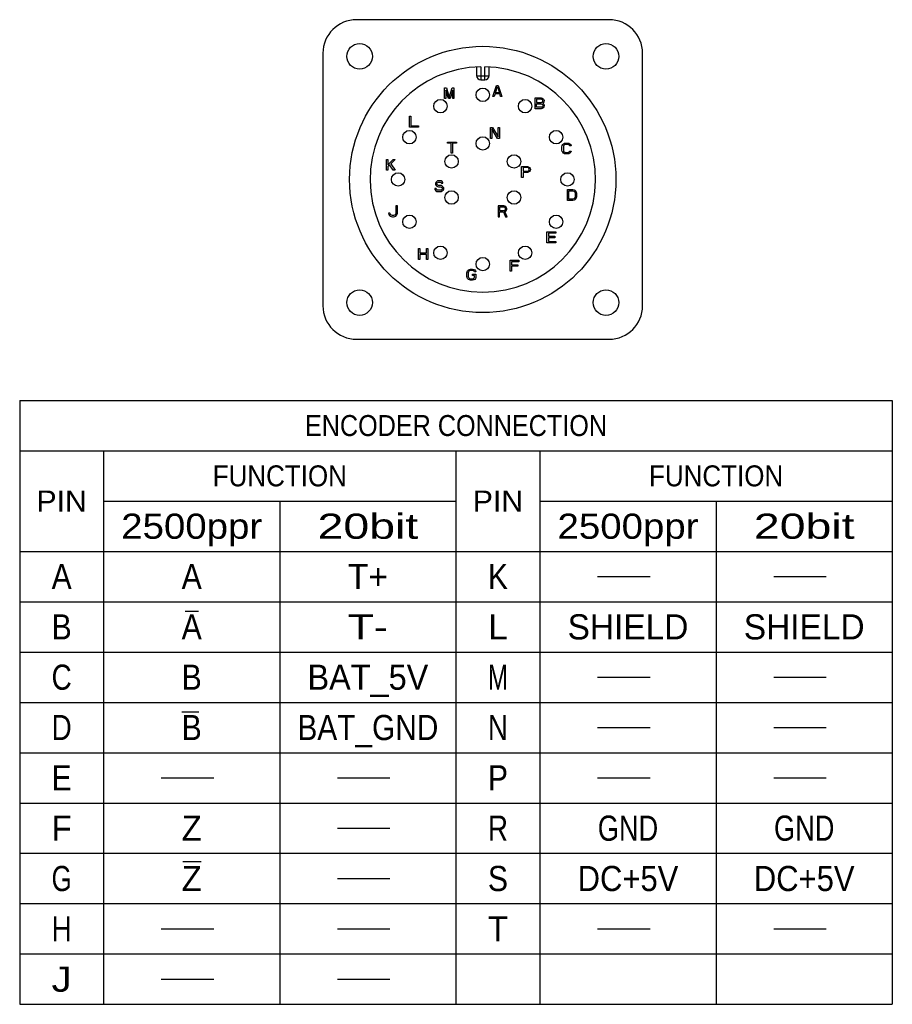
# Model space of a CAD drawing. Extents: x -74 to 556, y -98 to 347.
# Tile 22 of 26: x 305 to 409, y 25 to 143. Entities that reach past the tile are written whole.
import ezdxf
from ezdxf.enums import TextEntityAlignment as Align

# ---------------------------------------------------------------- set-up
doc = ezdxf.new("R2010")
doc.units = 0
doc.header["$LTSCALE"] = 23.1
doc.header["$MEASUREMENT"] = 0
doc.layers.get('0').update_dxf_attribs({"linetype": 'CONTINUOUS'})
doc.layers.add('8_ALL_NOTES_BALLOONS_SYMBOLS_GT', color=7, linetype='CONTINUOUS')
doc.styles.add('TEXTSTYLE_0', font='txt', dxfattribs={"width": 0.8})

msp = doc.modelspace()

# ---------------------------------------------------------------- linework, layer by layer
at = {"color": 7, "linetype": 'Continuous'}
for p, q in [((375.15419, 142.596416), (345.05419, 142.596416)), ((341.05419, 138.596416), (341.05419, 108.496416)), ((379.15419, 108.496416), (379.15419, 138.596416)), ((359.35419, 136.965473), (359.35419, 135.921416)), ((359.85419, 136.98409), (359.85419, 135.421416)), ((360.35419, 135.421416), (360.35419, 136.98409)), ((360.85419, 135.921416), (360.85419, 136.965473)), ((359.35419, 135.921416), (360.85419, 135.921416)), ((359.85419, 135.421416), (360.35419, 135.421416)), ((355.558535, 133.185747), (355.558535, 134.485747)), ((355.558535, 134.485747), (355.767463, 134.485747)), ((355.69782, 134.209151), (355.69782, 133.185747)), ((356.02282, 133.185747), (355.69782, 134.209151)), ((355.767463, 134.485747), (356.115678, 133.324044)), ((356.115678, 133.324044), (356.463892, 134.485747)), ((356.533535, 134.209151), (356.208535, 133.185747)), ((356.463892, 134.485747), (356.67282, 134.485747)), ((356.533535, 133.185747), (356.533535, 134.209151)), ((356.67282, 134.485747), (356.67282, 133.185747)), ((361.30419, 133.437726), (361.737523, 134.737726)), ((361.602106, 133.880279), (361.845856, 134.627087)), ((362.089606, 133.880279), (361.602106, 133.880279)), ((361.737523, 134.737726), (361.95419, 134.737726)), ((361.845856, 134.627087), (362.089606, 133.880279)), ((361.95419, 134.737726), (362.387523, 133.437726)), ((355.69782, 133.185747), (355.558535, 133.185747)), ((356.208535, 133.185747), (356.02282, 133.185747)), ((356.67282, 133.185747), (356.533535, 133.185747)), ((361.46669, 133.437726), (361.30419, 133.437726)), ((361.575023, 133.769641), (361.46669, 133.437726)), ((362.11669, 133.769641), (361.575023, 133.769641)), ((362.225023, 133.437726), (362.11669, 133.769641)), ((362.387523, 133.437726), (362.225023, 133.437726)), ((366.349845, 131.985747), (366.349845, 133.285747)), ((366.349845, 133.285747), (367.043178, 133.285747)), ((366.523178, 133.119789), (366.523178, 132.732555)), ((367.072067, 133.119789), (366.523178, 133.119789)), ((366.523178, 132.732555), (367.072067, 132.732555)), ((367.043178, 133.285747), (367.187622, 133.258087)), ((367.158734, 133.09213), (367.072067, 133.119789)), ((367.072067, 132.732555), (367.158734, 132.760215)), ((367.216511, 133.03681), (367.158734, 133.09213)), ((367.158734, 132.760215), (367.216511, 132.815534)), ((367.187622, 133.258087), (367.303178, 133.175108)), ((367.2454, 132.953832), (367.216511, 133.03681)), ((367.216511, 132.815534), (367.2454, 132.898512)), ((367.2454, 132.898512), (367.2454, 132.953832)), ((367.303178, 132.677236), (367.2454, 132.649576)), ((367.2454, 132.649576), (367.303178, 132.621917)), ((367.303178, 133.175108), (367.389845, 133.06447)), ((367.389845, 132.787874), (367.303178, 132.677236)), ((367.389845, 133.06447), (367.418734, 132.981491)), ((367.418734, 132.870853), (367.389845, 132.787874)), ((367.418734, 132.981491), (367.418734, 132.870853)), ((367.043178, 131.985747), (366.349845, 131.985747)), ((366.523178, 132.151704), (366.523178, 132.566598)), ((366.523178, 132.566598), (367.072067, 132.566598)), ((367.072067, 132.151704), (366.523178, 132.151704)), ((367.187622, 132.013406), (367.043178, 131.985747)), ((367.072067, 132.566598), (367.158734, 132.538938)), ((367.158734, 132.179364), (367.072067, 132.151704)), ((367.158734, 132.538938), (367.216511, 132.483619)), ((367.216511, 132.234683), (367.158734, 132.179364)), ((367.303178, 132.096385), (367.187622, 132.013406)), ((367.216511, 132.483619), (367.2454, 132.40064)), ((367.2454, 132.317661), (367.216511, 132.234683)), ((367.2454, 132.40064), (367.2454, 132.317661)), ((367.303178, 132.621917), (367.389845, 132.511278)), ((367.389845, 132.207023), (367.303178, 132.096385)), ((367.389845, 132.511278), (367.418734, 132.4283)), ((367.418734, 132.290002), (367.389845, 132.207023)), ((367.418734, 132.4283), (367.418734, 132.290002)), ((351.364859, 129.792071), (351.364859, 131.092071)), ((351.364859, 131.092071), (351.542132, 131.092071)), ((351.542132, 131.092071), (351.542132, 129.958028)), ((352.428495, 129.792071), (351.364859, 129.792071)), ((351.542132, 129.958028), (352.428495, 129.958028)), ((352.428495, 129.958028), (352.428495, 129.792071)), ((361.00419, 128.446416), (361.00419, 129.746416)), ((361.00419, 129.746416), (361.24794, 129.746416)), ((361.16669, 129.580458), (361.16669, 128.446416)), ((361.843773, 128.446416), (361.16669, 129.580458)), ((361.24794, 129.746416), (361.925023, 128.640033)), ((361.925023, 128.640033), (361.925023, 129.746416)), ((361.925023, 129.746416), (362.087523, 129.746416)), ((362.087523, 129.746416), (362.087523, 128.446416)), ((355.88028, 127.858118), (355.88028, 127.996416)), ((355.88028, 127.996416), (356.954193, 127.996416)), ((356.954193, 127.996416), (356.954193, 127.858118)), ((361.16669, 128.446416), (361.00419, 128.446416)), ((362.087523, 128.446416), (361.843773, 128.446416)), ((356.332454, 127.858118), (355.88028, 127.858118)), ((356.332454, 126.696416), (356.332454, 127.858118)), ((356.50202, 127.858118), (356.50202, 126.696416)), ((356.954193, 127.858118), (356.50202, 127.858118)), ((369.54352, 127.449518), (369.57118, 127.587815)), ((369.54352, 127.034624), (369.54352, 127.449518)), ((369.57118, 126.896326), (369.54352, 127.034624)), ((369.57118, 127.587815), (369.626499, 127.698454)), ((369.626499, 126.785688), (369.57118, 126.896326)), ((369.626499, 127.698454), (369.737137, 127.809092)), ((369.737137, 126.675049), (369.626499, 126.785688)), ((369.737137, 127.560156), (369.709478, 127.449518)), ((369.709478, 127.449518), (369.709478, 127.034624)), ((369.709478, 127.034624), (369.737137, 126.923986)), ((369.737137, 127.809092), (369.847776, 127.864411)), ((369.792457, 127.643135), (369.737137, 127.560156)), ((369.737137, 126.923986), (369.792457, 126.841007)), ((369.875435, 127.698454), (369.792457, 127.643135)), ((369.792457, 126.841007), (369.875435, 126.785688)), ((369.847776, 127.864411), (369.986074, 127.892071)), ((369.986074, 127.726113), (369.875435, 127.698454)), ((369.875435, 126.785688), (369.986074, 126.758028)), ((369.986074, 127.892071), (370.23501, 127.892071)), ((370.23501, 127.726113), (369.986074, 127.726113)), ((370.23501, 127.892071), (370.373308, 127.864411)), ((370.345648, 127.698454), (370.23501, 127.726113)), ((370.23501, 126.758028), (370.345648, 126.785688)), ((370.428627, 127.643135), (370.345648, 127.698454)), ((370.345648, 126.785688), (370.428627, 126.841007)), ((370.373308, 127.864411), (370.483946, 127.809092)), ((370.456286, 127.560156), (370.428627, 127.643135)), ((370.428627, 126.841007), (370.456286, 126.923986)), ((370.622244, 127.560156), (370.456286, 127.560156)), ((370.456286, 126.923986), (370.622244, 126.923986)), ((370.483946, 127.809092), (370.594584, 127.698454)), ((370.594584, 126.785688), (370.483946, 126.675049)), ((370.594584, 127.698454), (370.622244, 127.560156)), ((370.622244, 126.923986), (370.594584, 126.785688)), ((348.61288, 124.646416), (348.61288, 125.946416)), ((348.61288, 125.946416), (348.790152, 125.946416)), ((348.790152, 125.946416), (348.790152, 125.310246)), ((348.790152, 125.310246), (349.440152, 125.946416)), ((349.676516, 125.946416), (349.144698, 125.420884)), ((349.440152, 125.946416), (349.676516, 125.946416)), ((356.50202, 126.696416), (356.332454, 126.696416)), ((369.847776, 126.61973), (369.737137, 126.675049)), ((369.986074, 126.592071), (369.847776, 126.61973)), ((369.986074, 126.758028), (370.23501, 126.758028)), ((370.23501, 126.592071), (369.986074, 126.592071)), ((370.373308, 126.61973), (370.23501, 126.592071)), ((370.483946, 126.675049), (370.373308, 126.61973)), ((348.790152, 124.646416), (348.61288, 124.646416)), ((348.996971, 125.282586), (348.790152, 125.088969)), ((348.790152, 125.088969), (348.790152, 124.646416)), ((349.440152, 124.646416), (348.996971, 125.282586)), ((349.144698, 125.420884), (349.676516, 124.646416)), ((349.676516, 124.646416), (349.440152, 124.646416)), ((364.728099, 125.096416), (365.421432, 125.096416)), ((364.728099, 123.796416), (364.728099, 125.096416)), ((365.450321, 124.958118), (364.901432, 124.958118)), ((364.901432, 124.958118), (364.901432, 124.543224)), ((364.901432, 124.543224), (365.450321, 124.543224)), ((365.421432, 125.096416), (365.565877, 125.068756)), ((365.536988, 124.930458), (365.450321, 124.958118)), ((365.450321, 124.543224), (365.536988, 124.570884)), ((365.594766, 124.875139), (365.536988, 124.930458)), ((365.536988, 124.570884), (365.594766, 124.626203)), ((365.565877, 125.068756), (365.681432, 124.985777)), ((365.681432, 124.487905), (365.565877, 124.404926)), ((365.623654, 124.79216), (365.594766, 124.875139)), ((365.594766, 124.626203), (365.623654, 124.709182)), ((365.623654, 124.709182), (365.623654, 124.79216)), ((365.681432, 124.985777), (365.768099, 124.875139)), ((365.768099, 124.598543), (365.681432, 124.487905)), ((365.768099, 124.875139), (365.796988, 124.79216)), ((365.796988, 124.681522), (365.768099, 124.598543)), ((365.796988, 124.79216), (365.796988, 124.681522)), ((354.611392, 123.313437), (354.495836, 123.202799)), ((354.726947, 123.368756), (354.611392, 123.313437)), ((354.842503, 123.396416), (354.726947, 123.368756)), ((354.986947, 123.396416), (354.842503, 123.396416)), ((355.131392, 123.368756), (354.986947, 123.396416)), ((355.246947, 123.285777), (355.131392, 123.368756)), ((355.333614, 123.175139), (355.246947, 123.285777)), ((364.901432, 123.796416), (364.728099, 123.796416)), ((365.421432, 124.377267), (364.901432, 124.377267)), ((364.901432, 124.377267), (364.901432, 123.796416)), ((365.565877, 124.404926), (365.421432, 124.377267)), ((354.38028, 122.45599), (354.409169, 122.345352)), ((354.553614, 122.45599), (354.38028, 122.45599)), ((354.409169, 122.345352), (354.495836, 122.207054)), ((354.495836, 123.202799), (354.466947, 123.09216)), ((354.466947, 123.09216), (354.466947, 122.981522)), ((354.466947, 122.981522), (354.495836, 122.870884)), ((354.495836, 122.870884), (354.611392, 122.760246)), ((354.495836, 122.207054), (354.64028, 122.124075)), ((354.582503, 122.373011), (354.553614, 122.45599)), ((354.669169, 122.290033), (354.582503, 122.373011)), ((354.611392, 122.760246), (354.726947, 122.704926)), ((354.64028, 123.064501), (354.669169, 123.14748)), ((354.64028, 123.009182), (354.64028, 123.064501)), ((354.669169, 122.926203), (354.64028, 123.009182)), ((354.64028, 122.124075), (354.784725, 122.096416)), ((354.669169, 123.14748), (354.755836, 123.202799)), ((354.755836, 122.870884), (354.669169, 122.926203)), ((354.784725, 122.262373), (354.669169, 122.290033)), ((354.726947, 122.704926), (354.842503, 122.677267)), ((354.755836, 123.202799), (354.842503, 123.230458)), ((354.842503, 122.843224), (354.755836, 122.870884)), ((355.015836, 122.262373), (354.784725, 122.262373)), ((354.784725, 122.096416), (355.015836, 122.096416)), ((354.842503, 123.230458), (355.015836, 123.230458)), ((355.015836, 122.843224), (354.842503, 122.843224)), ((354.842503, 122.677267), (355.015836, 122.677267)), ((355.015836, 123.230458), (355.102503, 123.202799)), ((355.16028, 122.815565), (355.015836, 122.843224)), ((355.015836, 122.677267), (355.131392, 122.649607)), ((355.131392, 122.290033), (355.015836, 122.262373)), ((355.015836, 122.096416), (355.16028, 122.124075)), ((355.102503, 123.202799), (355.16028, 123.14748)), ((355.131392, 122.649607), (355.218058, 122.594288)), ((355.218058, 122.345352), (355.131392, 122.290033)), ((355.16028, 123.14748), (355.189169, 123.09216)), ((355.275836, 122.760246), (355.16028, 122.815565)), ((355.16028, 122.124075), (355.275836, 122.179394)), ((355.189169, 123.09216), (355.362503, 123.09216)), ((355.218058, 122.594288), (355.275836, 122.511309)), ((355.275836, 122.428331), (355.218058, 122.345352)), ((355.391392, 122.649607), (355.275836, 122.760246)), ((355.275836, 122.511309), (355.275836, 122.428331)), ((355.275836, 122.179394), (355.391392, 122.290033)), ((355.362503, 123.09216), (355.333614, 123.175139)), ((355.449169, 122.538969), (355.391392, 122.649607)), ((355.391392, 122.290033), (355.449169, 122.400671)), ((355.449169, 122.400671), (355.449169, 122.538969)), ((370.1955, 122.346416), (370.8455, 122.346416)), ((370.1955, 121.046416), (370.1955, 122.346416)), ((370.358, 122.180458), (370.8455, 122.180458)), ((370.358, 121.212373), (370.358, 122.180458)), ((370.8455, 122.346416), (370.980916, 122.318756)), ((370.8455, 122.180458), (370.953833, 122.152799)), ((370.953833, 122.152799), (371.035083, 122.09748)), ((370.980916, 122.318756), (371.08925, 122.263437)), ((371.035083, 122.09748), (371.08925, 122.014501)), ((371.08925, 122.263437), (371.197583, 122.152799)), ((371.197583, 122.152799), (371.25175, 122.04216)), ((370.8455, 121.046416), (370.1955, 121.046416)), ((370.8455, 121.212373), (370.358, 121.212373)), ((370.953833, 121.240033), (370.8455, 121.212373)), ((370.980916, 121.074075), (370.8455, 121.046416)), ((371.035083, 121.295352), (370.953833, 121.240033)), ((371.08925, 121.129394), (370.980916, 121.074075)), ((371.08925, 121.378331), (371.035083, 121.295352)), ((371.08925, 122.014501), (371.116333, 121.903863)), ((371.116333, 121.488969), (371.08925, 121.378331)), ((371.197583, 121.240033), (371.08925, 121.129394)), ((371.116333, 121.903863), (371.116333, 121.488969)), ((371.25175, 121.350671), (371.197583, 121.240033)), ((371.25175, 122.04216), (371.278833, 121.903863)), ((371.278833, 121.488969), (371.25175, 121.350671)), ((371.278833, 121.903863), (371.278833, 121.488969)), ((349.751222, 120.400761), (349.751222, 119.543314)), ((349.928495, 120.400761), (349.751222, 120.400761)), ((349.928495, 119.543314), (349.928495, 120.400761)), ((362.60636, 120.396416), (361.928099, 120.396416)), ((361.928099, 120.396416), (361.928099, 119.096416)), ((362.634621, 120.258118), (362.097664, 120.258118)), ((362.097664, 120.258118), (362.097664, 119.843224)), ((362.097664, 119.843224), (362.634621, 119.843224)), ((362.747664, 120.368756), (362.60636, 120.396416)), ((362.719403, 120.230458), (362.634621, 120.258118)), ((362.634621, 119.843224), (362.719403, 119.870884)), ((362.775925, 120.175139), (362.719403, 120.230458)), ((362.719403, 119.870884), (362.775925, 119.926203)), ((362.860708, 120.285777), (362.747664, 120.368756)), ((362.747664, 119.732586), (362.860708, 119.787905)), ((362.804186, 120.09216), (362.775925, 120.175139)), ((362.775925, 119.926203), (362.804186, 120.009182)), ((362.804186, 120.009182), (362.804186, 120.09216)), ((362.94549, 120.175139), (362.860708, 120.285777)), ((362.860708, 119.787905), (362.94549, 119.898543)), ((362.973751, 120.09216), (362.94549, 120.175139)), ((362.94549, 119.898543), (362.973751, 119.981522)), ((362.973751, 119.981522), (362.973751, 120.09216)), ((348.864859, 119.543314), (348.894404, 119.405016)), ((349.042132, 119.543314), (348.864859, 119.543314)), ((348.894404, 119.405016), (348.953495, 119.294378)), ((348.953495, 119.294378), (349.071677, 119.183739)), ((349.071677, 119.432676), (349.042132, 119.543314)), ((349.130768, 119.349697), (349.071677, 119.432676)), ((349.071677, 119.183739), (349.189859, 119.12842)), ((349.219404, 119.294378), (349.130768, 119.349697)), ((349.189859, 119.12842), (349.337586, 119.100761)), ((349.337586, 119.266718), (349.219404, 119.294378)), ((349.455768, 119.266718), (349.337586, 119.266718)), ((349.337586, 119.100761), (349.455768, 119.100761)), ((349.57395, 119.294378), (349.455768, 119.266718)), ((349.455768, 119.100761), (349.603495, 119.12842)), ((349.662586, 119.349697), (349.57395, 119.294378)), ((349.603495, 119.12842), (349.721677, 119.183739)), ((349.721677, 119.432676), (349.662586, 119.349697)), ((349.751222, 119.543314), (349.721677, 119.432676)), ((349.721677, 119.183739), (349.839859, 119.294378)), ((349.839859, 119.294378), (349.89895, 119.405016)), ((349.89895, 119.405016), (349.928495, 119.543314)), ((361.928099, 119.096416), (362.097664, 119.096416)), ((362.097664, 119.677267), (362.578099, 119.677267)), ((362.097664, 119.096416), (362.097664, 119.677267)), ((362.578099, 119.677267), (362.804186, 119.096416)), ((363.002012, 119.096416), (362.747664, 119.732586)), ((362.804186, 119.096416), (363.002012, 119.096416)), ((367.74352, 117.300761), (368.807157, 117.300761)), ((367.74352, 116.000761), (367.74352, 117.300761)), ((368.807157, 117.134803), (367.920793, 117.134803)), ((367.920793, 117.134803), (367.920793, 116.775229)), ((367.920793, 116.775229), (368.688975, 116.775229)), ((368.688975, 116.609271), (367.920793, 116.609271)), ((367.920793, 116.609271), (367.920793, 116.166718)), ((368.688975, 116.775229), (368.688975, 116.609271)), ((368.807157, 117.300761), (368.807157, 117.134803)), ((352.458535, 114.007085), (352.458535, 115.307085)), ((352.458535, 115.307085), (352.621035, 115.307085)), ((352.621035, 115.307085), (352.621035, 114.781553)), ((353.379368, 115.307085), (353.541868, 115.307085)), ((353.379368, 114.781553), (353.379368, 115.307085)), ((353.541868, 115.307085), (353.541868, 114.007085)), ((368.807157, 116.000761), (367.74352, 116.000761)), ((367.920793, 116.166718), (368.807157, 116.166718)), ((368.807157, 116.166718), (368.807157, 116.000761)), ((352.621035, 114.007085), (352.458535, 114.007085)), ((352.621035, 114.781553), (353.379368, 114.781553)), ((353.379368, 114.615596), (352.621035, 114.615596)), ((352.621035, 114.615596), (352.621035, 114.007085)), ((353.379368, 114.007085), (353.379368, 114.615596)), ((353.541868, 114.007085), (353.379368, 114.007085)), ((363.349845, 113.907085), (364.413481, 113.907085)), ((363.349845, 112.607085), (363.349845, 113.907085)), ((364.413481, 113.907085), (364.413481, 113.741127)), ((358.287168, 112.661489), (358.397807, 112.772127)), ((358.397807, 112.772127), (358.508445, 112.827446)), ((358.508445, 112.827446), (358.646743, 112.855106)), ((358.646743, 112.855106), (358.895679, 112.855106)), ((358.895679, 112.855106), (359.033977, 112.827446)), ((359.033977, 112.827446), (359.144615, 112.772127)), ((359.144615, 112.772127), (359.255254, 112.661489)), ((364.413481, 113.741127), (363.527117, 113.741127)), ((363.527117, 113.741127), (363.527117, 113.381553)), ((363.527117, 113.381553), (364.295299, 113.381553)), ((364.295299, 113.215596), (363.527117, 113.215596)), ((363.527117, 113.215596), (363.527117, 112.607085)), ((364.295299, 113.381553), (364.295299, 113.215596)), ((358.20419, 112.412553), (358.231849, 112.55085)), ((358.20419, 111.997659), (358.20419, 112.412553)), ((358.231849, 111.859361), (358.20419, 111.997659)), ((358.231849, 112.55085), (358.287168, 112.661489)), ((358.287168, 111.748723), (358.231849, 111.859361)), ((358.397807, 111.638084), (358.287168, 111.748723)), ((358.397807, 112.523191), (358.370147, 112.412553)), ((358.370147, 112.412553), (358.370147, 111.997659)), ((358.370147, 111.997659), (358.397807, 111.887021)), ((358.453126, 112.60617), (358.397807, 112.523191)), ((358.397807, 111.887021), (358.453126, 111.804042)), ((358.508445, 111.582765), (358.397807, 111.638084)), ((358.536105, 112.661489), (358.453126, 112.60617)), ((358.453126, 111.804042), (358.536105, 111.748723)), ((358.646743, 111.555106), (358.508445, 111.582765)), ((358.646743, 112.689148), (358.536105, 112.661489)), ((358.536105, 111.748723), (358.646743, 111.721063)), ((358.895679, 112.689148), (358.646743, 112.689148)), ((358.646743, 111.721063), (358.895679, 111.721063)), ((358.895679, 111.555106), (358.646743, 111.555106)), ((358.868019, 112.274255), (359.282913, 112.274255)), ((358.868019, 112.108297), (358.868019, 112.274255)), ((359.116956, 112.108297), (358.868019, 112.108297)), ((359.006317, 112.661489), (358.895679, 112.689148)), ((358.895679, 111.721063), (359.006317, 111.748723)), ((359.033977, 111.582765), (358.895679, 111.555106)), ((359.089296, 112.60617), (359.006317, 112.661489)), ((359.006317, 111.748723), (359.089296, 111.804042)), ((359.144615, 111.638084), (359.033977, 111.582765)), ((359.116956, 112.523191), (359.089296, 112.60617)), ((359.089296, 111.804042), (359.116956, 111.887021)), ((359.282913, 112.523191), (359.116956, 112.523191)), ((359.116956, 111.887021), (359.116956, 112.108297)), ((359.255254, 111.748723), (359.144615, 111.638084)), ((359.255254, 112.661489), (359.282913, 112.523191)), ((359.282913, 111.859361), (359.255254, 111.748723)), ((359.282913, 112.274255), (359.282913, 111.859361)), ((363.527117, 112.607085), (363.349845, 112.607085)), ((345.05419, 104.496416), (375.15419, 104.496416)), ((304.912174, 97.209948), (408.912174, 97.209948)), ((304.912174, 97.209948), (304.912174, 25.209948)), ((408.912174, 97.209948), (408.912174, 25.209948)), ((304.912174, 91.209948), (408.912174, 91.209948)), ((314.912174, 91.209948), (314.912174, 25.209948)), ((356.912174, 91.209948), (356.912174, 25.209948)), ((366.912174, 91.209948), (366.912174, 25.209948)), ((314.912174, 85.209948), (356.912174, 85.209948)), ((335.912174, 85.209948), (335.912174, 25.209948)), ((366.912174, 85.209948), (408.912174, 85.209948)), ((387.912174, 85.209948), (387.912174, 25.209948)), ((304.912174, 79.209948), (408.912174, 79.209948)), ((373.787183, 76.209948), (380.037169, 76.209948)), ((394.787183, 76.209948), (401.037169, 76.209948)), ((304.912174, 73.209948), (408.912174, 73.209948)), ((304.912174, 67.209948), (408.912174, 67.209948)), ((373.787183, 64.209949), (380.037169, 64.209949)), ((394.787183, 64.209949), (401.037169, 64.209949)), ((304.912174, 61.209948), (408.912174, 61.209948)), ((373.787183, 58.209946), (380.037169, 58.209946)), ((394.787183, 58.209946), (401.037169, 58.209946)), ((304.912174, 55.209948), (408.912174, 55.209948)), ((321.787163, 52.20995), (328.037175, 52.20995)), ((342.787163, 52.20995), (349.037175, 52.20995)), ((373.787183, 52.20995), (380.037169, 52.20995)), ((394.787183, 52.20995), (401.037169, 52.20995)), ((304.912174, 49.209948), (408.912174, 49.209948)), ((342.787163, 46.209947), (349.037175, 46.209947)), ((304.912174, 43.209948), (408.912174, 43.209948)), ((342.787163, 40.209951), (349.037175, 40.209951)), ((304.912174, 37.209948), (408.912174, 37.209948)), ((321.787163, 34.209948), (328.037175, 34.209948)), ((342.787163, 34.209948), (349.037175, 34.209948)), ((373.787183, 34.209948), (380.037169, 34.209948)), ((394.787183, 34.209948), (401.037169, 34.209948)), ((304.912174, 31.209948), (408.912174, 31.209948)), ((321.787163, 28.209945), (328.037175, 28.209945)), ((342.787163, 28.209945), (349.037175, 28.209945)), ((304.912174, 25.209948), (408.912174, 25.209948))]:
    msp.add_line(p, q, dxfattribs=at)
for centre, radius in [((345.42419, 138.226416), 1.525), ((374.78419, 138.226416), 1.525), ((360.10419, 123.546416), 15.875), ((360.10419, 133.637726), 0.8), ((355.058535, 132.285747), 0.8), ((365.149845, 132.285747), 0.8), ((351.364859, 128.592071), 0.8), ((368.84352, 128.592071), 0.8), ((360.10419, 127.846416), 0.8), ((356.38028, 125.696416), 0.8), ((363.828099, 125.696416), 0.8), ((350.01288, 123.546416), 0.8), ((370.1955, 123.546416), 0.8), ((356.38028, 121.396416), 0.8), ((363.828099, 121.396416), 0.8), ((351.364859, 118.500761), 0.8), ((368.84352, 118.500761), 0.8), ((355.058535, 114.807085), 0.8), ((365.149845, 114.807085), 0.8), ((360.10419, 113.455106), 0.8), ((345.42419, 108.866416), 1.525), ((374.78419, 108.866416), 1.525)]:
    msp.add_circle(centre, radius, dxfattribs=at)
for centre, radius, start, end in [((345.05419, 138.596416), 4, 90, 180), ((375.15419, 138.596416), 4, 0, 90), ((360.10419, 123.546416), 13.44, 91.06583118, 88.93416882), ((359.85419, 135.921416), 0.5, 180, 270), ((360.35419, 135.921416), 0.5, 270, 360), ((345.05419, 108.496416), 4, 180, 270), ((375.15419, 108.496416), 4, 270, 360)]:
    msp.add_arc(centre, radius, start, end, dxfattribs=at)
at = {"layer": '8_ALL_NOTES_BALLOONS_SYMBOLS_GT', "color": 7, "linetype": 'Continuous'}
for p, q in [((326.236474, 72.035635), (324.622714, 72.033069)), ((324.230288, 60.079442), (326.268082, 60.079442)), ((326.543738, 42.178291), (324.362525, 42.178291))]:
    msp.add_line(p, q, dxfattribs=at)

# ---------------------------------------------------------------- texts
at = {"color": 7, "linetype": 'Continuous', "style": 'TEXTSTYLE_0'}
for s, height, width, p, p2 in [('ENCODER CONNECTION', 2.5, 0.830769, (338.912174, 92.959948), (374.912174, 92.959948)), ('FUNCTION', 2.5, 0.872727, (327.912174, 86.959948), (343.912174, 86.959948)), ('FUNCTION', 2.5, 0.872727, (379.912174, 86.959948), (395.912174, 86.959948)), ('PIN', 2.5, 1.028571, (306.912174, 83.959948), (312.912174, 83.959948)), ('PIN', 2.5, 1.028571, (358.912174, 83.959948), (364.912174, 83.959948)), ('2500ppr', 3, 0.884211, (317.012174, 80.709948), (333.812174, 80.709948)), ('20bit', 3, 1.043478, (340.412174, 80.709948), (352.412174, 80.709948)), ('2500ppr', 3, 0.884211, (369.012174, 80.709948), (385.812174, 80.709948)), ('20bit', 3, 1.043478, (392.412174, 80.709948), (404.412174, 80.709948)), ('A', 3, 1.2, (308.712174, 74.709948), (311.112174, 74.709948)), ('A', 3, 1.2, (324.212174, 74.709948), (326.612174, 74.709948)), ('T+', 3, 0.96, (344.012174, 74.709948), (348.812174, 74.709948)), ('K', 3, 1.2, (360.712174, 74.709948), (363.112174, 74.709948)), ('B', 3, 1.2, (308.712174, 68.709948), (311.112174, 68.709948)), ('A', 3, 1.2, (324.212174, 68.709948), (326.612174, 68.709948)), ('T-', 3, 0.96, (344.012174, 68.709948), (348.812174, 68.709948)), ('L', 3, 1.2, (360.712174, 68.709948), (363.112174, 68.709948)), ('SHIELD', 3, 0.9, (370.212174, 68.709948), (384.612174, 68.709948)), ('SHIELD', 3, 0.9, (391.212174, 68.709948), (405.612174, 68.709948)), ('C', 3, 1.2, (308.712174, 62.709948), (311.112174, 62.709948)), ('B', 3, 1.2, (324.212174, 62.709948), (326.612174, 62.709948)), ('BAT_5V', 3, 0.8, (339.212174, 62.709948), (353.612174, 62.709948)), ('M', 3, 1.2, (360.712174, 62.709948), (363.112174, 62.709948)), ('D', 3, 1.2, (308.712174, 56.709948), (311.112174, 56.709948)), ('B', 3, 1.2, (324.212174, 56.709948), (326.612174, 56.709948)), ('BAT_GND', 3, 0.84, (338.012174, 56.709948), (354.812174, 56.709948)), ('N', 3, 1.2, (360.712174, 56.709948), (363.112174, 56.709948)), ('E', 3, 1.2, (308.712174, 50.709948), (311.112174, 50.709948)), ('P', 3, 1.2, (360.712174, 50.709948), (363.112174, 50.709948)), ('F', 3, 1.2, (308.712174, 44.709948), (311.112174, 44.709948)), ('Z', 3, 1.2, (324.212174, 44.709948), (326.612174, 44.709948)), ('R', 3, 1.2, (360.712174, 44.709948), (363.112174, 44.709948)), ('GND', 3, 0.9, (373.812174, 44.709948), (381.012174, 44.709948)), ('GND', 3, 0.9, (394.812174, 44.709948), (402.012174, 44.709948)), ('G', 3, 1.2, (308.712174, 38.709948), (311.112174, 38.709948)), ('Z', 3, 1.2, (324.212174, 38.709948), (326.612174, 38.709948)), ('S', 3, 1.2, (360.712174, 38.709948), (363.112174, 38.709948)), ('DC+5V', 3, 0.8, (371.412174, 38.709948), (383.412174, 38.709948)), ('DC+5V', 3, 0.8, (392.412174, 38.709948), (404.412174, 38.709948)), ('H', 3, 1.2, (308.712174, 32.709948), (311.112174, 32.709948)), ('T', 3, 1.2, (360.712174, 32.709948), (363.112174, 32.709948)), ('J', 3, 1.2, (308.712174, 26.709948), (311.112174, 26.709948))]:
    msp.add_text(s, height=height, dxfattribs=dict(at, width=width)).set_placement(p, p2, align=Align.FIT)

doc.saveas('drawing.dxf')
